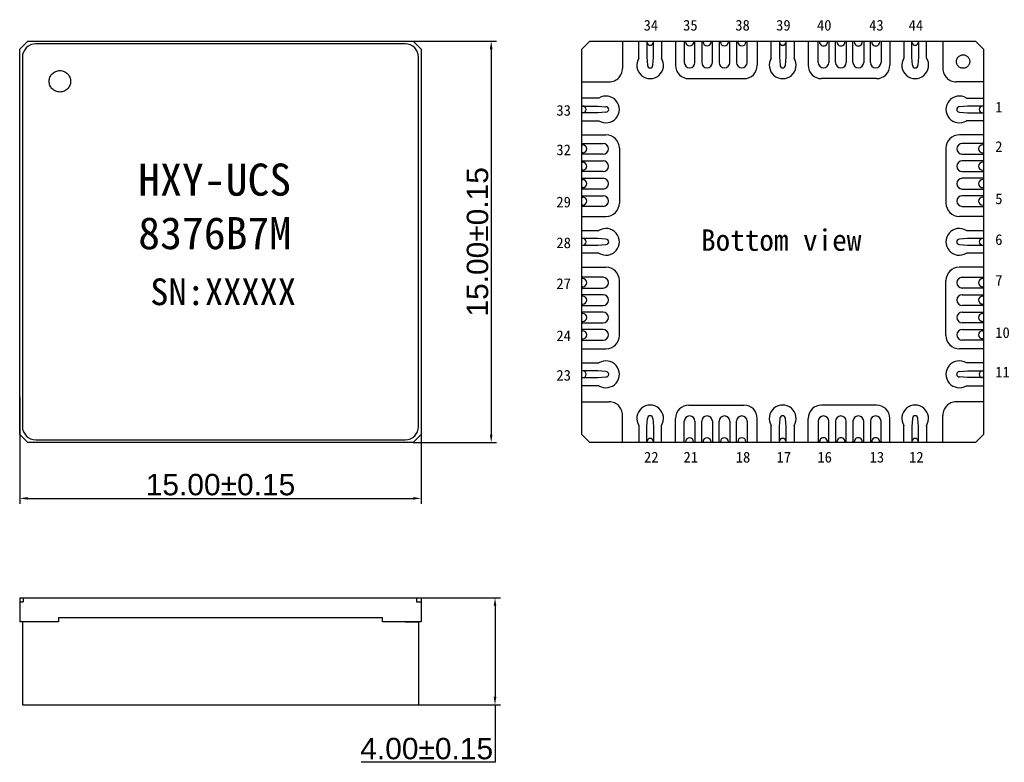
# Model space of a CAD drawing. Header units: millimetres. Extents: x 5.7 to 42.5, y 3.7 to 31.4.
import ezdxf

# ---------------------------------------------------------------- set-up
doc = ezdxf.new("R2010")
doc.units = ezdxf.units.MM
doc.linetypes.add('CENTER2', pattern=[28.575, 19.05, -3.175, 3.175, -3.175])
doc.layers.get('DEFPOINTS').update_dxf_attribs({"lineweight": 0})
doc.styles.add('arial', font='arial.ttf')
doc.styles.get("Standard").update_dxf_attribs({"font": 'arial.ttf'})
doc.dimstyles.new('副本 ISO-25', dxfattribs={"dimtxt": 0.8, "dimasz": 0.3, "dimexe": 0.2, "dimexo": 0, "dimgap": 0.1, "dimtad": 1, "dimtoh": 1, "dimzin": 1, "dimdsep": 46, "dimtxsty": 'arial', "dimcen": 0, "dimclrd": 256, "dimclre": 256, "dimclrt": 256, "dimadec": 0, "dimazin": 0, "dimtfac": 1, "dimtmove": 0, "dimatfit": 3, "dimfxl": 1, "dimlwd": -1, "dimlwe": -1, "dimarcsym": 0})

# ---------------------------------------------------------------- blocks, each defined once
blk = doc.blocks.new('*D5')
at = {"linetype": 'CENTER2', "transparency": 16777216}
for p, q in [((5.676, 17.343), (5.676, 13.343)), ((20.676, 17.343), (20.676, 13.343)), ((5.976, 13.543), (20.376, 13.543))]:
    blk.add_line(p, q, dxfattribs=at)
for points in [[(5.976, 13.593), (5.976, 13.493), (5.676, 13.543)], [(20.376, 13.593), (20.376, 13.493), (20.676, 13.543)]]:
    blk.add_solid(points, dxfattribs=at)
at = {"layer": 'DEFPOINTS', "color": 0, "linetype": 'CENTER2', "transparency": 16777216}
for p in [(5.676, 17.343), (20.676, 17.343), (20.676, 13.543)]:
    blk.add_point(p, dxfattribs=at)
at = {"linetype": 'CENTER2', "transparency": 16777216, "insert": (13.176, 14.052), "char_height": 0.3, "attachment_point": 5, "style": 'arial'}
blk.add_mtext('{\\H2.66667x;15.00±0.15}', dxfattribs=at)
blk = doc.blocks.new('*D6')
at = {"linetype": 'CENTER2', "transparency": 16777216}
for p, q in [((20.376, 30.629), (23.488, 30.629)), ((23.288, 30.329), (23.288, 15.929)), ((20.376, 15.629), (23.488, 15.629))]:
    blk.add_line(p, q, dxfattribs=at)
for points in [[(23.238, 30.329), (23.338, 30.329), (23.288, 30.629)], [(23.238, 15.929), (23.338, 15.929), (23.288, 15.629)]]:
    blk.add_solid(points, dxfattribs=at)
at = {"layer": 'DEFPOINTS', "color": 0, "linetype": 'CENTER2', "transparency": 16777216}
for p in [(20.376, 30.629), (20.376, 15.629), (23.288, 15.629)]:
    blk.add_point(p, dxfattribs=at)
at = {"linetype": 'CENTER2', "transparency": 16777216, "insert": (22.78, 23.129), "char_height": 0.3, "attachment_point": 5, "rotation": 90, "style": 'arial'}
blk.add_mtext('{\\H2.66667x;15.00±0.15}', dxfattribs=at)
blk = doc.blocks.new('*D7')
at = {"linetype": 'CENTER2', "transparency": 16777216}
for p, q in [((20.676, 9.831), (23.631, 9.831)), ((23.431, 9.531), (23.431, 6.131)), ((20.576, 5.831), (23.631, 5.831)), ((23.431, 5.831), (23.431, 3.679)), ((23.431, 3.679), (18.426, 3.679))]:
    blk.add_line(p, q, dxfattribs=at)
for points in [[(23.381, 9.531), (23.481, 9.531), (23.431, 9.831)], [(23.381, 6.131), (23.481, 6.131), (23.431, 5.831)]]:
    blk.add_solid(points, dxfattribs=at)
at = {"layer": 'DEFPOINTS', "color": 0, "linetype": 'CENTER2', "transparency": 16777216}
for p in [(20.676, 9.831), (20.576, 5.831), (23.431, 5.831)]:
    blk.add_point(p, dxfattribs=at)
at = {"linetype": 'CENTER2', "transparency": 16777216, "insert": (20.879, 4.187), "char_height": 0.3, "attachment_point": 5, "style": 'arial'}
blk.add_mtext('{\\H2.66667x;4.00±0.15}', dxfattribs=at)

msp = doc.modelspace()

# ---------------------------------------------------------------- linework, layer by layer
at = {"color": 0}
for p, q in [((5.976, 30.629), (5.676, 30.329)), ((5.976, 30.629), (20.376, 30.629)), ((20.076, 30.529), (6.276, 30.529)), ((20.376, 30.629), (20.676, 30.329)), ((5.676, 15.929), (5.676, 30.329)), ((20.676, 30.329), (20.676, 15.929)), ((5.776, 30.029), (5.776, 16.229)), ((20.576, 16.229), (20.576, 30.029)), ((5.676, 15.929), (5.976, 15.629)), ((20.376, 15.629), (20.676, 15.929)), ((20.376, 15.629), (5.976, 15.629)), ((6.276, 15.729), (20.076, 15.729))]:
    msp.add_line(p, q, dxfattribs=at)
for p, q in [((26.976, 30.629), (26.676, 30.329)), ((26.976, 30.629), (41.376, 30.629)), ((28.801, 29.992), (28.801, 30.629)), ((29.101, 30.629), (29.101, 30.029)), ((29.351, 30.029), (29.351, 30.629)), ((29.651, 30.629), (29.651, 29.992)), ((30.5, 30.629), (30.5, 29.834)), ((30.551, 30.629), (30.551, 30.599)), ((30.851, 30.599), (30.851, 30.629)), ((30.9, 29.834), (30.9, 30.629)), ((31.15, 30.629), (31.15, 29.834)), ((31.201, 30.629), (31.201, 30.599)), ((31.201, 30.629), (31.201, 30.599)), ((31.501, 30.599), (31.501, 30.629)), ((31.501, 30.599), (31.501, 30.629)), ((31.55, 29.834), (31.55, 30.629)), ((31.8, 30.629), (31.8, 29.834)), ((31.851, 30.629), (31.851, 30.599)), ((31.851, 30.629), (31.851, 30.599)), ((32.151, 30.599), (32.151, 30.629)), ((32.151, 30.599), (32.151, 30.629)), ((32.2, 29.834), (32.2, 30.629)), ((32.45, 30.629), (32.45, 29.834)), ((32.501, 30.629), (32.501, 30.599)), ((32.501, 30.629), (32.501, 30.599)), ((32.801, 30.599), (32.801, 30.629)), ((32.801, 30.599), (32.801, 30.629)), ((32.85, 29.834), (32.85, 30.629)), ((33.751, 29.992), (33.751, 30.629)), ((34.051, 30.629), (34.051, 30.029)), ((34.301, 30.029), (34.301, 30.629)), ((34.601, 30.629), (34.601, 29.992)), ((35.501, 29.834), (35.501, 30.629)), ((35.551, 30.599), (35.551, 30.629)), ((35.551, 30.599), (35.551, 30.629)), ((35.851, 30.629), (35.851, 30.599)), ((35.851, 30.629), (35.851, 30.599)), ((35.901, 30.629), (35.901, 29.834)), ((36.151, 29.834), (36.151, 30.629)), ((36.201, 30.599), (36.201, 30.629)), ((36.201, 30.599), (36.201, 30.629)), ((36.501, 30.629), (36.501, 30.599)), ((36.501, 30.629), (36.501, 30.599)), ((36.551, 30.629), (36.551, 29.834)), ((36.801, 29.834), (36.801, 30.629)), ((36.851, 30.599), (36.851, 30.629)), ((36.851, 30.599), (36.851, 30.629)), ((37.151, 30.629), (37.151, 30.599)), ((37.151, 30.629), (37.151, 30.599)), ((37.201, 30.629), (37.201, 29.834)), ((37.451, 29.834), (37.451, 30.629)), ((37.501, 30.599), (37.501, 30.629)), ((37.801, 30.629), (37.801, 30.599)), ((37.851, 30.629), (37.851, 29.834)), ((38.701, 30.629), (38.701, 29.992)), ((39.001, 30.029), (39.001, 30.629)), ((39.251, 30.629), (39.251, 30.029)), ((39.551, 29.992), (39.551, 30.629)), ((41.376, 30.629), (41.676, 30.329)), ((26.675, 15.929), (26.676, 30.329)), ((41.676, 30.329), (41.675, 15.929)), ((29.101, 30.029), (29.126, 29.729)), ((29.326, 29.729), (29.351, 30.029)), ((34.051, 30.029), (34.076, 29.729)), ((34.276, 29.729), (34.301, 30.029)), ((39.026, 29.729), (39.001, 30.029)), ((39.251, 30.029), (39.226, 29.729)), ((27.312, 28.504), (26.676, 28.504)), ((41.039, 28.504), (41.675, 28.504)), ((26.676, 28.204), (27.276, 28.204)), ((27.276, 27.954), (26.676, 27.954)), ((27.276, 28.204), (27.576, 28.179)), ((27.576, 27.979), (27.276, 27.954)), ((41.075, 28.204), (40.775, 28.179)), ((40.775, 27.979), (41.075, 27.954)), ((41.675, 28.204), (41.075, 28.204)), ((41.075, 27.954), (41.675, 27.954)), ((26.676, 27.654), (27.312, 27.654)), ((41.675, 27.654), (41.039, 27.654)), ((26.676, 26.804), (27.471, 26.804)), ((26.676, 26.754), (26.706, 26.754)), ((41.675, 26.804), (40.88, 26.804)), ((41.675, 26.754), (41.645, 26.754)), ((26.675, 26.154), (27.47, 26.154)), ((26.706, 26.454), (26.676, 26.454)), ((27.471, 26.404), (26.676, 26.404)), ((40.88, 26.404), (41.675, 26.404)), ((41.676, 26.154), (40.881, 26.154)), ((41.645, 26.454), (41.675, 26.454)), ((26.675, 26.104), (26.705, 26.104)), ((26.705, 25.804), (26.675, 25.804)), ((27.47, 25.754), (26.675, 25.754)), ((26.676, 26.104), (26.705, 26.104)), ((26.705, 25.804), (26.676, 25.804)), ((40.881, 25.754), (41.676, 25.754)), ((41.675, 26.104), (41.646, 26.104)), ((41.676, 26.104), (41.646, 26.104)), ((41.646, 25.804), (41.675, 25.804)), ((41.646, 25.804), (41.676, 25.804)), ((26.675, 25.504), (27.47, 25.504)), ((26.675, 25.454), (26.705, 25.454)), ((26.676, 25.454), (26.705, 25.454)), ((41.676, 25.504), (40.881, 25.504)), ((41.675, 25.454), (41.646, 25.454)), ((41.676, 25.454), (41.646, 25.454)), ((26.705, 25.154), (26.675, 25.154)), ((27.47, 25.104), (26.675, 25.104)), ((26.705, 25.154), (26.676, 25.154)), ((40.881, 25.104), (41.676, 25.104)), ((41.646, 25.154), (41.675, 25.154)), ((41.646, 25.154), (41.676, 25.154)), ((26.675, 24.854), (27.47, 24.854)), ((26.675, 24.804), (26.705, 24.804)), ((26.676, 24.804), (26.705, 24.804)), ((41.676, 24.854), (40.881, 24.854)), ((41.675, 24.804), (41.646, 24.804)), ((41.676, 24.804), (41.646, 24.804)), ((26.705, 24.504), (26.675, 24.504)), ((27.47, 24.454), (26.675, 24.454)), ((26.705, 24.504), (26.676, 24.504)), ((40.881, 24.454), (41.676, 24.454)), ((41.646, 24.504), (41.675, 24.504)), ((41.646, 24.504), (41.676, 24.504)), ((26.676, 23.554), (27.312, 23.554)), ((41.039, 23.554), (41.675, 23.554)), ((27.276, 23.254), (26.676, 23.254)), ((27.576, 23.229), (27.276, 23.254)), ((41.075, 23.254), (40.775, 23.229)), ((41.675, 23.254), (41.075, 23.254)), ((26.676, 23.004), (27.276, 23.004)), ((27.276, 23.004), (27.576, 23.029)), ((40.775, 23.029), (41.075, 23.004)), ((41.075, 23.004), (41.675, 23.004)), ((27.312, 22.704), (26.676, 22.704)), ((41.675, 22.704), (41.039, 22.704)), ((27.47, 21.803), (26.675, 21.803)), ((26.705, 21.754), (26.675, 21.754)), ((26.705, 21.754), (26.676, 21.754)), ((40.881, 21.803), (41.676, 21.803)), ((41.646, 21.754), (41.675, 21.754)), ((41.646, 21.754), (41.676, 21.754)), ((26.675, 21.454), (26.705, 21.454)), ((26.675, 21.403), (27.47, 21.403)), ((26.676, 21.454), (26.705, 21.454)), ((41.676, 21.403), (40.881, 21.403)), ((41.675, 21.454), (41.646, 21.454)), ((41.676, 21.454), (41.646, 21.454)), ((27.47, 21.153), (26.675, 21.153)), ((26.705, 21.104), (26.675, 21.104)), ((26.705, 21.104), (26.676, 21.104)), ((40.881, 21.153), (41.676, 21.153)), ((41.646, 21.104), (41.675, 21.104)), ((41.646, 21.104), (41.676, 21.104)), ((26.675, 20.804), (26.705, 20.804)), ((26.675, 20.753), (27.47, 20.753)), ((26.676, 20.804), (26.705, 20.804)), ((41.676, 20.753), (40.881, 20.753)), ((41.675, 20.804), (41.646, 20.804)), ((41.676, 20.804), (41.646, 20.804)), ((27.47, 20.503), (26.675, 20.503)), ((26.705, 20.454), (26.675, 20.454)), ((26.705, 20.454), (26.676, 20.454)), ((40.881, 20.503), (41.676, 20.503)), ((41.646, 20.454), (41.675, 20.454)), ((41.646, 20.454), (41.676, 20.454)), ((26.675, 20.154), (26.705, 20.154)), ((26.675, 20.103), (27.47, 20.103)), ((26.676, 20.154), (26.705, 20.154)), ((41.676, 20.103), (40.881, 20.103)), ((41.675, 20.154), (41.646, 20.154)), ((41.676, 20.154), (41.646, 20.154)), ((27.471, 19.853), (26.676, 19.853)), ((26.706, 19.804), (26.676, 19.804)), ((26.676, 19.504), (26.706, 19.504)), ((40.88, 19.853), (41.675, 19.853)), ((41.645, 19.804), (41.675, 19.804)), ((41.675, 19.504), (41.645, 19.504)), ((26.676, 19.453), (27.471, 19.453)), ((41.675, 19.453), (40.88, 19.453)), ((26.676, 18.604), (27.312, 18.604)), ((41.675, 18.604), (41.039, 18.604)), ((27.276, 18.304), (26.676, 18.304)), ((26.676, 18.054), (27.276, 18.054)), ((27.576, 18.279), (27.276, 18.304)), ((27.276, 18.054), (27.576, 18.079)), ((40.775, 18.279), (41.075, 18.304)), ((41.075, 18.054), (40.775, 18.079)), ((41.075, 18.304), (41.675, 18.304)), ((41.675, 18.054), (41.075, 18.054)), ((27.312, 17.754), (26.676, 17.754)), ((41.039, 17.754), (41.675, 17.754)), ((28.8, 16.265), (28.8, 15.629)), ((29.1, 16.229), (29.125, 16.529)), ((29.1, 15.629), (29.1, 16.229)), ((29.325, 16.529), (29.35, 16.229)), ((29.35, 16.229), (29.35, 15.629)), ((29.65, 15.629), (29.65, 16.265)), ((30.5, 15.629), (30.5, 16.424)), ((30.9, 16.424), (30.9, 15.629)), ((31.15, 15.628), (31.15, 16.423)), ((31.55, 16.423), (31.55, 15.628)), ((31.8, 15.628), (31.8, 16.423)), ((32.2, 16.423), (32.2, 15.628)), ((32.45, 15.628), (32.45, 16.423)), ((32.85, 16.423), (32.85, 15.628)), ((33.75, 15.629), (33.75, 16.265)), ((34.075, 16.529), (34.05, 16.229)), ((34.05, 16.229), (34.05, 15.629)), ((34.3, 16.229), (34.275, 16.529)), ((34.3, 15.629), (34.3, 16.229)), ((34.6, 16.265), (34.6, 15.629)), ((35.501, 16.423), (35.501, 15.628)), ((35.901, 15.628), (35.901, 16.423)), ((36.151, 16.423), (36.151, 15.628)), ((36.551, 15.628), (36.551, 16.423)), ((36.801, 16.423), (36.801, 15.628)), ((37.201, 15.628), (37.201, 16.423)), ((37.451, 16.424), (37.451, 15.629)), ((37.851, 15.629), (37.851, 16.424)), ((38.7, 15.629), (38.7, 16.265)), ((39.025, 16.529), (39, 16.229)), ((39, 16.229), (39, 15.629)), ((39.25, 16.229), (39.225, 16.529)), ((39.25, 15.629), (39.25, 16.229)), ((39.55, 16.265), (39.55, 15.629)), ((26.675, 15.929), (26.975, 15.629)), ((41.675, 15.929), (41.375, 15.629)), ((41.375, 15.629), (26.975, 15.629)), ((30.55, 15.629), (30.55, 15.659)), ((30.85, 15.659), (30.85, 15.629)), ((31.2, 15.629), (31.2, 15.658)), ((31.2, 15.628), (31.2, 15.658)), ((31.5, 15.658), (31.5, 15.629)), ((31.5, 15.658), (31.5, 15.628)), ((31.85, 15.629), (31.85, 15.658)), ((31.85, 15.628), (31.85, 15.658)), ((32.15, 15.658), (32.15, 15.629)), ((32.15, 15.658), (32.15, 15.628)), ((32.5, 15.629), (32.5, 15.658)), ((32.5, 15.628), (32.5, 15.658)), ((32.8, 15.658), (32.8, 15.629)), ((32.8, 15.658), (32.8, 15.628)), ((35.55, 15.658), (35.55, 15.629)), ((35.55, 15.658), (35.55, 15.628)), ((35.85, 15.629), (35.85, 15.658)), ((35.85, 15.628), (35.85, 15.658)), ((36.2, 15.658), (36.2, 15.629)), ((36.2, 15.658), (36.2, 15.628)), ((36.5, 15.629), (36.5, 15.658)), ((36.5, 15.628), (36.5, 15.658)), ((36.85, 15.658), (36.85, 15.629)), ((36.85, 15.658), (36.85, 15.628)), ((37.15, 15.629), (37.15, 15.658)), ((37.15, 15.628), (37.15, 15.658)), ((37.5, 15.659), (37.5, 15.629)), ((37.8, 15.629), (37.8, 15.659)), ((5.676, 9.831), (20.676, 9.831)), ((5.676, 9.831), (5.676, 8.931)), ((5.676, 9.681), (5.802, 9.681)), ((5.802, 9.831), (5.802, 9.681)), ((20.492, 9.831), (20.492, 9.681)), ((20.492, 9.681), (20.676, 9.681)), ((20.676, 9.831), (20.676, 8.931)), ((6.276, 8.931), (5.776, 8.931)), ((5.776, 8.931), (5.776, 5.831)), ((20.076, 8.931), (20.576, 8.931)), ((20.576, 8.931), (20.576, 5.831)), ((5.776, 5.831), (20.576, 5.831))]:
    msp.add_line(p, q)
at = {"linetype": 'CENTER2'}
for p, q in [((28.196, 30.629), (28.196, 29.609)), ((30.175, 30.629), (30.176, 29.729)), ((33.226, 30.629), (33.226, 29.729)), ((35.125, 30.629), (35.125, 29.729)), ((38.176, 30.629), (38.176, 29.729)), ((40.155, 30.629), (40.155, 29.609)), ((26.676, 29.109), (27.696, 29.109)), ((30.676, 29.229), (32.726, 29.229)), ((37.676, 29.229), (35.625, 29.229)), ((41.676, 29.109), (40.655, 29.109)), ((26.676, 27.129), (27.576, 27.129)), ((41.675, 27.129), (40.775, 27.129)), ((28.076, 26.629), (28.076, 24.579)), ((40.275, 26.629), (40.275, 24.579)), ((26.676, 24.079), (27.576, 24.079)), ((41.675, 24.079), (40.775, 24.079)), ((26.676, 22.179), (27.576, 22.179)), ((41.675, 22.179), (40.775, 22.179)), ((28.076, 19.629), (28.076, 21.679)), ((40.275, 19.629), (40.275, 21.679)), ((26.676, 19.129), (27.576, 19.129)), ((41.675, 19.129), (40.775, 19.129)), ((26.676, 17.149), (27.696, 17.149)), ((30.675, 17.029), (32.726, 17.029)), ((37.675, 17.029), (35.625, 17.029)), ((41.676, 17.149), (40.655, 17.149)), ((28.196, 15.629), (28.196, 16.649)), ((40.155, 15.629), (40.155, 16.649)), ((30.175, 15.629), (30.175, 16.529)), ((33.226, 15.629), (33.226, 16.529)), ((35.125, 15.629), (35.125, 16.529)), ((38.176, 15.629), (38.175, 16.529))]:
    msp.add_line(p, q, dxfattribs=at)
msp.add_lwpolyline([(20.676, 8.931), (19.226, 8.931), (19.226, 9.081), (7.126, 9.081), (7.126, 8.931), (5.676, 8.931)])
for centre, radius in [((40.914, 29.867), 0.25), ((7.176, 29.129), 0.4)]:
    msp.add_circle(centre, radius, dxfattribs=at)
at = {"color": 0}
for centre, start, end in [((6.276, 30.029), 90, 180), ((20.076, 30.029), 0, 90), ((6.276, 16.229), 180, 270), ((20.076, 16.229), 270, 0)]:
    msp.add_arc(centre, 0.5, start, end, dxfattribs=at)
for centre, radius, start, end in [((29.226, 30.599), 0.125, 180, 0), ((30.701, 30.599), 0.15, 179.9944, 359.9944), ((31.351, 30.599), 0.15, 179.9944, 359.9944), ((31.351, 30.599), 0.15, 179.9944, 359.9944), ((32.001, 30.599), 0.15, 179.9944, 359.9944), ((32.001, 30.599), 0.15, 179.9944, 359.9944), ((32.651, 30.599), 0.15, 179.9944, 359.9944), ((32.651, 30.599), 0.15, 179.9944, 359.9944), ((34.176, 30.599), 0.125, 180, 0), ((35.701, 30.599), 0.15, 180.0056, 0.0056), ((35.701, 30.599), 0.15, 180.0056, 0.0056), ((36.351, 30.599), 0.15, 180.0056, 0.0056), ((36.351, 30.599), 0.15, 180.0056, 0.0056), ((37.001, 30.599), 0.15, 180.0056, 0.0056), ((37.001, 30.599), 0.15, 180.0056, 0.0056), ((37.651, 30.599), 0.15, 180.0056, 0.0056), ((39.126, 30.599), 0.125, 180, 0), ((29.226, 29.729), 0.5, 148.2117, 31.7883), ((30.7, 29.834), 0.2, 180, 0), ((31.35, 29.834), 0.2, 180, 0), ((32, 29.834), 0.2, 180, 0), ((32.65, 29.834), 0.2, 180, 0), ((34.176, 29.729), 0.5, 148.2117, 31.7883), ((35.701, 29.834), 0.2, 180, 0), ((36.351, 29.834), 0.2, 180, 0), ((37.001, 29.834), 0.2, 180, 0), ((37.651, 29.834), 0.2, 180, 0), ((39.126, 29.729), 0.5, 148.2117, 31.7883), ((29.226, 29.729), 0.1, 180, 0), ((30.676, 29.729), 0.5, 179.9994, 269.9994), ((32.726, 29.729), 0.5, 269.9994, 359.9994), ((34.176, 29.729), 0.1, 180, 0), ((35.625, 29.729), 0.5, 180.0006, 270.0006), ((37.676, 29.729), 0.5, 270.0006, 0.0006), ((39.126, 29.729), 0.1, 180, 0), ((27.576, 28.079), 0.5, 238.2117, 121.7883), ((40.775, 28.079), 0.5, 58.2117, 301.7883), ((26.706, 28.079), 0.125, 270, 90), ((27.576, 28.079), 0.1, 270, 90), ((40.775, 28.079), 0.1, 90, 270), ((41.645, 28.079), 0.125, 90, 270), ((27.576, 26.629), 0.5, 0.0006, 90.0006), ((40.775, 26.629), 0.5, 89.9994, 179.9994), ((26.706, 26.604), 0.15, 270.0056, 90.0056), ((27.471, 26.604), 0.2, 270, 90), ((40.88, 26.604), 0.2, 90, 270), ((41.645, 26.604), 0.15, 89.9944, 269.9944), ((27.47, 25.954), 0.2, 270, 90), ((40.881, 25.954), 0.2, 90, 270), ((26.705, 25.954), 0.15, 270.0056, 90.0056), ((26.705, 25.954), 0.15, 270.0056, 90.0056), ((41.646, 25.954), 0.15, 89.9944, 269.9944), ((41.646, 25.954), 0.15, 89.9944, 269.9944), ((26.705, 25.304), 0.15, 270.0056, 90.0056), ((26.705, 25.304), 0.15, 270.0056, 90.0056), ((27.47, 25.304), 0.2, 270, 90), ((40.881, 25.304), 0.2, 90, 270), ((41.646, 25.304), 0.15, 89.9944, 269.9944), ((41.646, 25.304), 0.15, 89.9944, 269.9944), ((26.705, 24.654), 0.15, 270.0056, 90.0056), ((26.705, 24.654), 0.15, 270.0056, 90.0056), ((27.47, 24.654), 0.2, 270, 90), ((40.881, 24.654), 0.2, 90, 270), ((41.646, 24.654), 0.15, 89.9944, 269.9944), ((41.646, 24.654), 0.15, 89.9944, 269.9944), ((27.576, 24.579), 0.5, 270.0006, 0.0006), ((40.775, 24.579), 0.5, 179.9994, 269.9994), ((27.576, 23.129), 0.5, 238.2117, 121.7883), ((40.775, 23.129), 0.5, 58.2117, 301.7883), ((26.706, 23.129), 0.125, 270, 90), ((27.576, 23.129), 0.1, 270, 90), ((40.775, 23.129), 0.1, 90, 270), ((41.645, 23.129), 0.125, 90, 270), ((27.576, 21.679), 0.5, 359.9994, 89.9994), ((40.775, 21.679), 0.5, 90.0006, 180.0006), ((26.705, 21.604), 0.15, 269.9944, 89.9944), ((26.705, 21.604), 0.15, 269.9944, 89.9944), ((27.47, 21.603), 0.2, 270, 90), ((40.881, 21.603), 0.2, 90, 270), ((41.646, 21.604), 0.15, 90.0056, 270.0056), ((41.646, 21.604), 0.15, 90.0056, 270.0056), ((26.705, 20.954), 0.15, 269.9944, 89.9944), ((26.705, 20.954), 0.15, 269.9944, 89.9944), ((27.47, 20.953), 0.2, 270, 90), ((40.881, 20.953), 0.2, 90, 270), ((41.646, 20.954), 0.15, 90.0056, 270.0056), ((41.646, 20.954), 0.15, 90.0056, 270.0056), ((26.705, 20.304), 0.15, 269.9944, 89.9944), ((26.705, 20.304), 0.15, 269.9944, 89.9944), ((27.47, 20.303), 0.2, 270, 90), ((40.881, 20.303), 0.2, 90, 270), ((41.646, 20.304), 0.15, 90.0056, 270.0056), ((41.646, 20.304), 0.15, 90.0056, 270.0056), ((26.706, 19.654), 0.15, 269.9944, 89.9944), ((27.471, 19.653), 0.2, 270, 90), ((27.576, 19.629), 0.5, 269.9994, 359.9994), ((40.775, 19.629), 0.5, 180.0006, 270.0006), ((40.88, 19.653), 0.2, 90, 270), ((41.645, 19.654), 0.15, 90.0056, 270.0056), ((27.576, 18.179), 0.5, 238.2117, 121.7883), ((40.775, 18.179), 0.5, 58.2117, 301.7883), ((26.706, 18.179), 0.125, 270, 90), ((27.576, 18.179), 0.1, 270, 90), ((40.775, 18.179), 0.1, 90, 270), ((41.645, 18.179), 0.125, 90, 270), ((29.225, 16.529), 0.5, 328.2117, 211.7883), ((30.675, 16.529), 0.5, 90.0006, 180.0006), ((32.726, 16.529), 0.5, 0.0006, 90.0006), ((34.175, 16.529), 0.5, 328.2117, 211.7883), ((35.625, 16.529), 0.5, 89.9994, 179.9994), ((37.675, 16.529), 0.5, 359.9994, 89.9994), ((39.125, 16.529), 0.5, 328.2117, 211.7883), ((29.225, 16.529), 0.1, 0, 180), ((30.7, 16.424), 0.2, 0, 180), ((31.35, 16.423), 0.2, 0, 180), ((32, 16.423), 0.2, 0, 180), ((32.65, 16.423), 0.2, 0, 180), ((34.175, 16.529), 0.1, 0, 180), ((35.701, 16.423), 0.2, 0, 180), ((36.351, 16.423), 0.2, 0, 180), ((37.001, 16.423), 0.2, 0, 180), ((37.651, 16.424), 0.2, 0, 180), ((39.125, 16.529), 0.1, 0, 180), ((29.225, 15.659), 0.125, 0, 180), ((30.7, 15.659), 0.15, 0.0056, 180.0056), ((31.35, 15.658), 0.15, 0.0056, 180.0056), ((31.35, 15.658), 0.15, 0.0056, 180.0056), ((32, 15.658), 0.15, 0.0056, 180.0056), ((32, 15.658), 0.15, 0.0056, 180.0056), ((32.65, 15.658), 0.15, 0.0056, 180.0056), ((32.65, 15.658), 0.15, 0.0056, 180.0056), ((34.175, 15.659), 0.125, 0, 180), ((35.7, 15.658), 0.15, 359.9944, 179.9944), ((35.7, 15.658), 0.15, 359.9944, 179.9944), ((36.35, 15.658), 0.15, 359.9944, 179.9944), ((36.35, 15.658), 0.15, 359.9944, 179.9944), ((37, 15.658), 0.15, 359.9944, 179.9944), ((37, 15.658), 0.15, 359.9944, 179.9944), ((37.65, 15.659), 0.15, 359.9944, 179.9944), ((39.125, 15.659), 0.125, 0, 180)]:
    msp.add_arc(centre, radius, start, end)
at = {"linetype": 'CENTER2'}
for centre, start, end in [((27.696, 29.609), 270, 0), ((40.655, 29.609), 180, 270), ((27.696, 16.649), 0, 90), ((40.655, 16.649), 90, 180)]:
    msp.add_arc(centre, 0.5, start, end, dxfattribs=at)

# ---------------------------------------------------------------- texts
at = {"attachment_point": 1}
for s, width, gutter_width, heights, insert, char_height in [('\\pi-0.8,l1.2,t1.2;{\\fSimHei|b0|i0|c134|p49;34}', 0.92644, 1.25, [1.097], (28.58, 31.424), 0.4), ('\\pi-0.8,l1.2,t1.2;{\\fSimHei|b0|i0|c134|p49;35}', 0.92644, 1.25, [1.097], (30.055, 31.424), 0.4), ('\\pi-0.8,l1.2,t1.2;{\\fSimHei|b0|i0|c134|p49;38}', 0.92644, 1.25, [1.097], (32.005, 31.425), 0.4), ('\\pi-0.8,l1.2,t1.2;{\\fSimHei|b0|i0|c134|p49;39}', 0.92644, 1.25, [1.097], (33.53, 31.424), 0.4), ('\\pi-0.8,l1.2,t1.2;{\\fSimHei|b0|i0|c134|p49;40}', 0.92644, 1.25, [1.097], (35.055, 31.425), 0.4), ('\\pi-0.8,l1.2,t1.2;{\\fSimHei|b0|i0|c134|p49;43}', 0.92644, 1.25, [1.097], (37.005, 31.424), 0.4), ('\\pi-0.8,l1.2,t1.2;{\\fSimHei|b0|i0|c134|p49;44}', 0.92644, 1.25, [1.097], (38.48, 31.424), 0.4), ('\\pi-0.8,l1.2,t1.2;{\\fSimHei|b0|i0|c134|p49;1}', 0.92644, 1.25, [1.097], (41.715, 28.364), 0.4), ('\\pi-0.8,l1.2,t1.2;{\\fSimHei|b0|i0|c134|p49;33}', 0.92644, 1.25, [1.097], (25.323, 28.243), 0.4), ('\\pi-0.8,l1.2,t1.2;{\\fSimHei|b0|i0|c134|p49;2}', 0.92644, 1.25, [1.097], (41.715, 26.889), 0.4), ('\\pi-0.8,l1.2,t1.2;{\\fSimHei|b0|i0|c134|p49;32}', 0.92644, 1.25, [1.097], (25.323, 26.768), 0.4), ('\\pi-2.4,l3.6,t3.6;{\\fSimHei|b0|i0|c134|p49;HXY-UCS\\P8376B7M}', 11.58981, 1.25, [4.465], (8.903, 26.055), 1.2), ('\\pi-0.8,l1.2,t1.2;{\\fSimHei|b0|i0|c134|p49;29}', 0.92644, 1.25, [1.097], (25.323, 24.818), 0.4), ('\\pi-0.8,l1.2,t1.2;{\\fSimHei|b0|i0|c134|p49;5}', 0.92644, 1.25, [1.097], (41.716, 24.939), 0.4), ('{\\fFangSong|b0|i0|c0|p49;Bottom view}', 6.64843, 1, [1.488], (31.127, 23.594), 0.8), ('\\pi-0.8,l1.2,t1.2;{\\fSimHei|b0|i0|c134|p49;28}', 0.92644, 1.25, [1.097], (25.323, 23.293), 0.4), ('\\pi-0.8,l1.2,t1.2;{\\fSimHei|b0|i0|c134|p49;6}', 0.92644, 1.25, [1.097], (41.715, 23.414), 0.4), ('\\pi-2,l3,t3;{\\fSimHei|b0|i0|c134|p49;SN:XXXXX}', 10.63395, 1.25, [1.861], (9.554, 21.763), 1), ('\\pi-0.8,l1.2,t1.2;{\\fSimHei|b0|i0|c134|p49;27}', 0.92644, 1.25, [1.097], (25.323, 21.768), 0.4), ('\\pi-0.8,l1.2,t1.2;{\\fSimHei|b0|i0|c134|p49;7}', 0.92644, 1.25, [1.097], (41.716, 21.889), 0.4), ('\\pi-0.8,l1.2,t1.2;{\\fSimHei|b0|i0|c134|p49;10}', 0.92644, 1.25, [1.097], (41.715, 19.939), 0.4), ('\\pi-0.8,l1.2,t1.2;{\\fSimHei|b0|i0|c134|p49;24}', 0.92644, 1.25, [1.097], (25.323, 19.818), 0.4), ('\\pi-0.8,l1.2,t1.2;{\\fSimHei|b0|i0|c134|p49;11}', 0.92644, 1.25, [1.097], (41.715, 18.464), 0.4), ('\\pi-0.8,l1.2,t1.2;{\\fSimHei|b0|i0|c134|p49;23}', 0.92644, 1.25, [1.097], (25.323, 18.343), 0.4), ('\\pi-0.8,l1.2,t1.2;{\\fSimHei|b0|i0|c134|p49;22}', 0.92644, 1.25, [1.097], (28.597, 15.283), 0.4), ('\\pi-0.8,l1.2,t1.2;{\\fSimHei|b0|i0|c134|p49;21}', 0.92644, 1.25, [1.097], (30.072, 15.283), 0.4), ('\\pi-0.8,l1.2,t1.2;{\\fSimHei|b0|i0|c134|p49;18}', 0.92644, 1.25, [1.097], (32.022, 15.282), 0.4), ('\\pi-0.8,l1.2,t1.2;{\\fSimHei|b0|i0|c134|p49;17}', 0.92644, 1.25, [1.097], (33.547, 15.283), 0.4), ('\\pi-0.8,l1.2,t1.2;{\\fSimHei|b0|i0|c134|p49;16}', 0.92644, 1.25, [1.097], (35.072, 15.282), 0.4), ('\\pi-0.8,l1.2,t1.2;{\\fSimHei|b0|i0|c134|p49;13}', 0.92644, 1.25, [1.097], (37.022, 15.283), 0.4), ('\\pi-0.8,l1.2,t1.2;{\\fSimHei|b0|i0|c134|p49;12}', 0.92644, 1.25, [1.097], (38.497, 15.283), 0.4)]:
    msp.add_mtext_dynamic_manual_height_columns(s, width=width, gutter_width=gutter_width, heights=heights, dxfattribs=dict(at, insert=insert, char_height=char_height))

# ---------------------------------------------------------------- dimensions: what is measured, and where the dimension line sits
at = {"linetype": 'CENTER2'}
for base, p1, p2, picture, middle in [((23.288, 15.629), (20.376, 30.629), (20.376, 15.629), '*D6', (23.288, 23.129)), ((23.431, 5.831), (20.676, 9.831), (20.576, 5.831), '*D7', (20.879, 3.679))]:
    dim = msp.add_linear_dim(base=base, p1=p1, p2=p2, angle=90, text='{\\H2.66667x;<>±0.15}', dimstyle='副本 ISO-25', override={"dimtxt": 0.3}, dxfattribs=at)
    dim.commit()
    dim.dimension.update_dxf_attribs({"geometry": picture, "text_midpoint": middle, "dimtype": 160})
dim = msp.add_linear_dim(base=(20.676, 13.543), p1=(5.676, 17.343), p2=(20.676, 17.343), text='{\\H2.66667x;<>±0.15}', dimstyle='副本 ISO-25', override={"dimtxt": 0.3}, dxfattribs=at)
dim.commit()
dim.dimension.update_dxf_attribs({"geometry": '*D5', "text_midpoint": (13.176, 13.543), "dimtype": 160})

doc.saveas('drawing.dxf')
